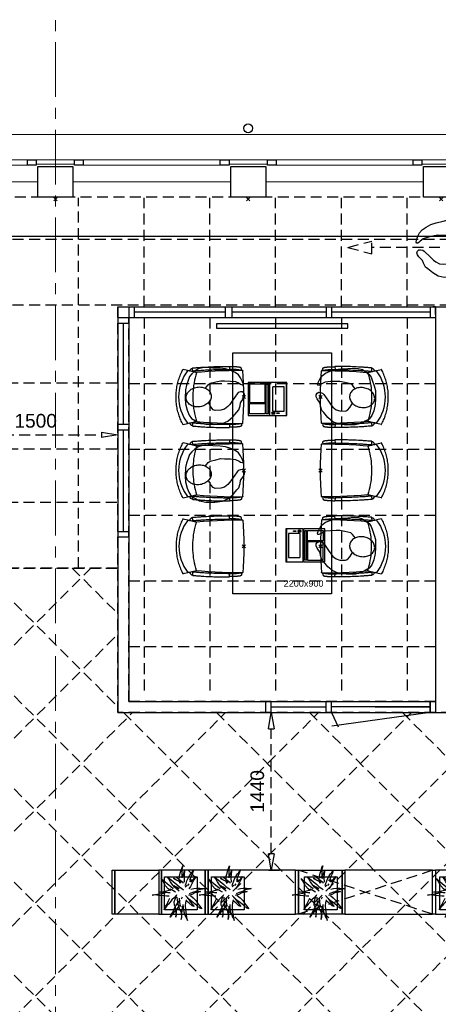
# Model space of a CAD drawing. Header units: millimetres. Extents: x 274596 to 660162, y 141333 to 298920.
# Tile 146 of 165: x 590916 to 594737, y 164143 to 173122. Entities that reach past the tile are written whole.
import ezdxf

# ---------------------------------------------------------------- set-up
doc = ezdxf.new("R2010")
doc.units = ezdxf.units.MM
doc.header["$LTSCALE"] = 400
doc.header["$PDMODE"] = 3
doc.header["$PDSIZE"] = 15
doc.linetypes.add('CENTER', pattern=[2, 1.25, -0.25, 0.25, -0.25])
doc.linetypes.add('HIDDEN', pattern=[0.375, 0.25, -0.125])
for name, color, linetype in [('-ve', 2, 'HIDDEN'), ('co2-1-n-1-0-8_ip0', 7, 'Continuous'), ('inlay', 6, 'Continuous'), ('inr', 4, 'Continuous'), ('looplijnen', 8, 'HIDDEN'), ('plafond', 255, 'HIDDEN'), ('plant', 114, 'Continuous'), ('plat', 5, 'Continuous'), ('stramien', 1, 'CENTER'), ('symbol', 1, 'Continuous'), ('timmerwerk-ge', 150, 'Continuous'), ('timmerwerk-ve', 8, 'HIDDEN')]:
    doc.layers.add(name, color=color, linetype=linetype)
for name, color, linetype, lineweight in [('Buitenkozijnen', 140, 'Continuous', 15), ('mat-beton (ihwg)', 5, 'Continuous', 25), ('None', 7, 'Continuous', 9)]:
    doc.layers.add(name, color=color, linetype=linetype, lineweight=lineweight)
doc.styles.add('Arial', font='arial.ttf', dxfattribs={"height": 211.666667})
doc.styles.get("Standard").update_dxf_attribs({"font": 'arial.ttf'})
doc.dimstyles.new('CAL-N1-050-25', dxfattribs={"dimscale": 50, "dimtxt": 2.5, "dimasz": 3, "dimexe": 1.5, "dimexo": 0, "dimgap": 0.3, "dimtad": 0, "dimdec": 4, "dimrnd": 1, "dimdsep": 46, "dimtxsty": 'Standard', "dimblk": 'CLOSED', "dimcen": 0, "dimdle": 1.25, "dimclrt": 249, "dimadec": 0, "dimazin": 0, "dimtfac": 0.9, "dimtdec": 4, "dimtix": 1, "dimtmove": 0, "dimatfit": 3, "dimldrblk": 'CLOSED', "dimfxl": 1, "dimtvp": 1, "dimtolj": 1, "dimtzin": 0, "dimarcsym": 0})

# ---------------------------------------------------------------- blocks, each defined once
blk = doc.blocks.new('Kolom 280x320')
at = {"layer": 'mat-beton (ihwg)', "lineweight": 25}
blk.add_lwpolyline([(-300, 160), (-20, 160), (-20, -160), (-300, -160)], close=True, dxfattribs=at)
at = {"layer": 'None', "color": 92, "linetype": 'Continuous', "lineweight": 5}
blk.add_point((0, 0), dxfattribs=at)
blk = doc.blocks.new('Gevelpui best 1410 (2D)')
at = {"layer": 'Buitenkozijnen', "lineweight": 15}
for p, q in [((-260, 0), (-260, -1410)), ((-260, 0), (-210, 0)), ((-210, 0), (-210, -1410)), ((-260, -1410), (-210, -1410))]:
    blk.add_line(p, q, dxfattribs=at)
at = {"layer": 'Buitenkozijnen', "color": 92, "lineweight": 25}
for points in [[(-260, 0), (-210, 0), (-210, -80), (-260, -80)], [(-260, -1330), (-210, -1330), (-210, -1410), (-260, -1410)]]:
    blk.add_lwpolyline(points, close=True, dxfattribs=at)
at = {"layer": 'None', "color": 43, "linetype": 'Continuous', "lineweight": 9}
blk.add_line((-410, 15), (-410, -1425), dxfattribs=at)
blk = doc.blocks.new('HWA')
at = {"layer": 'None', "color": 92, "linetype": 'Continuous', "lineweight": 25}
blk.add_circle((0, -74), 40, dxfattribs=at)
blk = doc.blocks.new('boom nieuw 01')
at = {"layer": 'plant', "extrusion": (0, -4.44089e-16, -1)}
for p, q in [((-225, 789), (-238, 749)), ((-225, 789), (-238, 749)), ((-225, 745), (-225, 789)), ((-225, 745), (-225, 789)), ((-574, 694), (-627, 737)), ((-627, 737), (-616, 698)), ((-574, 694), (-627, 737)), ((-627, 737), (-616, 698)), ((-616, 698), (-564, 639)), ((-616, 698), (-564, 639)), ((-519, 654), (-574, 694)), ((-519, 654), (-574, 694)), ((-564, 639), (-510, 574)), ((-564, 639), (-510, 574)), ((-467, 618), (-519, 654)), ((-467, 618), (-519, 654)), ((-412, 565), (-467, 618)), ((-412, 565), (-467, 618)), ((-316, 598), (-344, 540)), ((-298, 670), (-316, 598)), ((-284, 619), (-308, 551)), ((-284, 619), (-308, 551)), ((-285, 709), (-298, 670)), ((-285, 665), (-285, 709)), ((-279, 616), (-285, 665)), ((-257, 677), (-284, 619)), ((-257, 677), (-284, 619)), ((-238, 749), (-257, 677)), ((-238, 749), (-257, 677)), ((-227, 576), (-219, 630)), ((-227, 576), (-219, 630)), ((-219, 696), (-225, 745)), ((-219, 696), (-225, 745)), ((-219, 630), (-219, 696)), ((-219, 630), (-219, 696)), ((9, 617), (-55, 579)), ((9, 617), (-55, 579)), ((-36, 579), (9, 617)), ((-36, 579), (9, 617)), ((-831, 440), (-863, 451)), ((-863, 451), (-808, 440)), ((-831, 440), (-863, 451)), ((-863, 451), (-808, 440)), ((-793, 417), (-831, 440)), ((-793, 417), (-831, 440)), ((-808, 440), (-733, 432)), ((-808, 440), (-733, 432)), ((-751, 400), (-793, 417)), ((-751, 400), (-793, 417)), ((-690, 378), (-751, 400)), ((-690, 378), (-751, 400)), ((-733, 432), (-646, 419)), ((-733, 432), (-646, 419)), ((-646, 419), (-567, 415)), ((-646, 419), (-567, 415)), ((-531, 541), (-584, 584)), ((-584, 584), (-573, 545)), ((-531, 541), (-584, 584)), ((-584, 584), (-573, 545)), ((-573, 545), (-520, 486)), ((-573, 545), (-520, 486)), ((-567, 415), (-510, 423)), ((-567, 415), (-510, 423)), ((-476, 501), (-531, 541)), ((-476, 501), (-531, 541)), ((-520, 486), (-467, 421)), ((-520, 486), (-467, 421)), ((-510, 574), (-463, 510)), ((-510, 574), (-463, 510)), ((-510, 423), (-451, 434)), ((-510, 423), (-451, 434)), ((-424, 465), (-476, 501)), ((-424, 465), (-476, 501)), ((-463, 510), (-423, 466)), ((-463, 510), (-423, 466)), ((-369, 412), (-424, 465)), ((-369, 412), (-424, 465)), ((-423, 466), (-397, 444)), ((-423, 466), (-397, 444)), ((-369, 511), (-412, 565)), ((-369, 511), (-412, 565)), ((-344, 540), (-368, 472)), ((-308, 551), (-333, 488)), ((-308, 551), (-333, 488)), ((-243, 519), (-227, 576)), ((-243, 519), (-227, 576)), ((-187, 511), (-234, 479)), ((-187, 511), (-234, 479)), ((-195, 409), (-161, 444)), ((-119, 548), (-187, 511)), ((-170, 410), (-128, 424)), ((-170, 410), (-128, 424)), ((-167, 460), (-136, 488)), ((-167, 460), (-136, 488)), ((-128, 424), (-78, 443)), ((-128, 424), (-78, 443)), ((-55, 579), (-119, 548)), ((-55, 579), (-119, 548)), ((-101, 524), (-55, 560)), ((-101, 524), (-55, 560)), ((-95, 500), (-50, 537)), ((-78, 443), (-25, 464)), ((-78, 443), (-25, 464)), ((-4, 517), (-70, 496)), ((-4, 517), (-70, 496)), ((-55, 560), (-36, 579)), ((-55, 560), (-36, 579)), ((-25, 464), (20, 490)), ((-25, 464), (20, 490)), ((73, 551), (-4, 517)), ((73, 551), (-4, 517)), ((20, 490), (61, 517)), ((20, 490), (61, 517)), ((61, 517), (92, 539)), ((61, 517), (92, 539)), ((140, 402), (71, 388)), ((140, 402), (71, 388)), ((126, 569), (73, 551)), ((126, 569), (73, 551)), ((92, 539), (126, 569)), ((92, 539), (126, 569)), ((104, 389), (140, 402)), ((104, 389), (140, 402)), ((-838, 331), (-790, 339)), ((-838, 331), (-790, 339)), ((-787, 335), (-838, 331)), ((-787, 335), (-838, 331)), ((-794, 221), (-746, 230)), ((-794, 221), (-746, 230)), ((-743, 226), (-794, 221)), ((-743, 226), (-794, 221)), ((-790, 339), (-724, 343)), ((-790, 339), (-724, 343)), ((-737, 335), (-787, 335)), ((-737, 335), (-787, 335)), ((-746, 230), (-680, 234)), ((-746, 230), (-680, 234)), ((-694, 225), (-743, 226)), ((-694, 225), (-743, 226)), ((-691, 320), (-737, 335)), ((-724, 343), (-665, 349)), ((-724, 343), (-665, 349)), ((-647, 211), (-694, 225)), ((-647, 211), (-694, 225)), ((-636, 315), (-691, 320)), ((-636, 315), (-691, 320)), ((-601, 365), (-690, 378)), ((-601, 365), (-690, 378)), ((-688, 167), (-620, 196)), ((-688, 167), (-620, 196)), ((-648, 228), (-686, 193)), ((-648, 228), (-686, 193)), ((-642, 298), (-680, 321)), ((-642, 298), (-680, 321)), ((-680, 234), (-621, 240)), ((-680, 234), (-621, 240)), ((-665, 349), (-613, 352)), ((-665, 349), (-613, 352)), ((-604, 263), (-648, 228)), ((-604, 263), (-648, 228)), ((-592, 206), (-647, 211)), ((-592, 206), (-647, 211)), ((-601, 281), (-642, 298)), ((-601, 281), (-642, 298)), ((-620, 196), (-568, 225)), ((-620, 196), (-568, 225)), ((-613, 352), (-578, 349)), ((-613, 352), (-578, 349)), ((-553, 314), (-604, 263)), ((-553, 314), (-604, 263)), ((-547, 362), (-601, 365)), ((-547, 362), (-601, 365)), ((-540, 259), (-601, 281)), ((-540, 259), (-601, 281)), ((-549, 186), (-592, 206)), ((-549, 186), (-592, 206)), ((-583, 313), (-496, 300)), ((-583, 313), (-496, 300)), ((-568, 225), (-511, 263)), ((-568, 225), (-511, 263)), ((-451, 246), (-540, 259)), ((-451, 246), (-540, 259)), ((-511, 263), (-472, 292)), ((-511, 263), (-472, 292)), ((-496, 300), (-417, 296)), ((-496, 300), (-417, 296)), ((-392, 219), (-496, 183)), ((-392, 219), (-496, 183)), ((-472, 292), (-455, 309)), ((-472, 292), (-455, 309)), ((-403, 195), (-454, 144)), ((-403, 195), (-454, 144)), ((-397, 243), (-451, 246)), ((-397, 243), (-451, 246)), ((-398, 347), (-436, 328)), ((-398, 347), (-436, 328)), ((-369, 232), (-403, 195)), ((-369, 232), (-403, 195)), ((-354, 238), (-392, 219)), ((-354, 238), (-392, 219)), ((-297, 215), (-269, 162)), ((-297, 215), (-269, 162)), ((-281, 288), (-232, 238)), ((-281, 288), (-232, 238)), ((-231, 344), (-254, 371)), ((-231, 344), (-254, 371)), ((-194, 216), (-242, 260)), ((-194, 216), (-242, 260)), ((-233, 285), (-204, 233)), ((-233, 285), (-204, 233)), ((-232, 238), (-199, 194)), ((-232, 238), (-199, 194)), ((-192, 292), (-231, 344)), ((-192, 292), (-231, 344)), ((-204, 233), (-174, 186)), ((-204, 233), (-174, 186)), ((-174, 186), (-194, 216)), ((-174, 186), (-194, 216)), ((-151, 244), (-192, 292)), ((-151, 244), (-192, 292)), ((-33, 98), (-151, 244)), ((-33, 98), (-151, 244)), ((-127, 307), (-59, 290)), ((-127, 307), (-59, 290)), ((-105, 362), (-122, 364)), ((-105, 362), (-122, 364)), ((-113, 330), (-85, 277)), ((-113, 330), (-85, 277)), ((-83, 336), (-105, 362)), ((-83, 336), (-105, 362)), ((-15, 385), (-100, 387)), ((-15, 385), (-100, 387)), ((-85, 277), (-56, 224)), ((-85, 277), (-56, 224)), ((-43, 284), (-83, 336)), ((-43, 284), (-83, 336)), ((-59, 290), (16, 294)), ((-59, 290), (16, 294)), ((-56, 224), (-25, 178)), ((-56, 224), (-25, 178)), ((-25, 178), (-46, 207)), ((-25, 178), (-46, 207)), ((-3, 235), (-43, 284)), ((-3, 235), (-43, 284)), ((69, 341), (-16, 343)), ((69, 341), (-16, 343)), ((71, 388), (-15, 385)), ((71, 388), (-15, 385)), ((-5, 354), (51, 371)), ((-5, 354), (51, 371)), ((16, 294), (79, 310)), ((16, 294), (79, 310)), ((51, 371), (104, 389)), ((51, 371), (104, 389)), ((154, 344), (69, 341)), ((154, 344), (69, 341)), ((79, 310), (135, 327)), ((79, 310), (135, 327)), ((135, 327), (188, 345)), ((135, 327), (188, 345)), ((224, 359), (154, 344)), ((224, 359), (154, 344)), ((188, 345), (224, 359)), ((188, 345), (224, 359)), ((-748, 141), (-796, 107)), ((-748, 141), (-796, 107)), ((-796, 107), (-737, 139)), ((-796, 107), (-737, 139)), ((-722, 163), (-748, 141)), ((-722, 163), (-748, 141)), ((-737, 139), (-688, 167)), ((-737, 139), (-688, 167)), ((-686, 193), (-722, 163)), ((-686, 193), (-722, 163)), ((-597, 22), (-646, -12)), ((-597, 22), (-646, -12)), ((-646, -12), (-586, 20)), ((-646, -12), (-586, 20)), ((-572, 44), (-597, 22)), ((-572, 44), (-597, 22)), ((-586, 20), (-537, 48)), ((-586, 20), (-537, 48)), ((-535, 74), (-572, 44)), ((-535, 74), (-572, 44)), ((-496, 183), (-549, 186)), ((-496, 183), (-549, 186)), ((-537, 48), (-469, 77)), ((-537, 48), (-469, 77)), ((-497, 109), (-535, 74)), ((-497, 109), (-535, 74)), ((-454, 144), (-497, 109)), ((-454, 144), (-497, 109)), ((-469, 77), (-417, 106)), ((-469, 77), (-417, 106)), ((-380, 87), (-378, 37)), ((-380, 87), (-378, 37)), ((-378, 37), (-372, -25)), ((-378, 37), (-372, -25)), ((-317, 95), (-308, 24)), ((-317, 95), (-308, 24)), ((-317, -32), (-303, 34)), ((-317, -32), (-303, 34)), ((-308, 24), (-304, -32)), ((-308, 24), (-304, -32)), ((-303, 34), (-304, 107)), ((-303, 34), (-304, 107)), ((-293, -58), (-278, 12)), ((-293, -58), (-278, 12)), ((-278, 12), (-263, 89)), ((-278, 12), (-263, 89)), ((-269, 162), (-239, 109)), ((-269, 162), (-239, 109)), ((-267, 114), (-235, 70)), ((-267, 114), (-235, 70)), ((-263, 89), (-248, 155)), ((-263, 89), (-248, 155)), ((-235, 70), (-173, 19)), ((-235, 70), (-173, 19)), ((-186, 120), (-227, 169)), ((-186, 120), (-227, 169)), ((-199, 194), (-138, 143)), ((-199, 194), (-138, 143)), ((-69, -25), (-186, 120)), ((-69, -25), (-186, 120)), ((-173, 19), (-128, -8)), ((-173, 19), (-128, -8)), ((-138, 143), (-93, 116)), ((-138, 143), (-93, 116)), ((-93, 116), (-36, 86)), ((-93, 116), (-36, 86)), ((-36, 86), (2, 56)), ((-36, 86), (2, 56)), ((2, 56), (-33, 98)), ((2, 56), (-33, 98)), ((-372, -25), (-363, -96)), ((-372, -25), (-363, -96)), ((-363, -96), (-359, -152)), ((-363, -96), (-359, -152)), ((-359, -152), (-354, -201)), ((-359, -152), (-354, -201)), ((-358, -244), (-348, -178)), ((-358, -244), (-348, -178)), ((-348, -178), (-333, -108)), ((-348, -178), (-333, -108)), ((-333, -108), (-317, -32)), ((-333, -108), (-317, -32)), ((-304, -32), (-299, -81)), ((-304, -32), (-299, -81)), ((-303, -124), (-293, -58)), ((-303, -124), (-293, -58)), ((-299, -81), (-303, -124)), ((-299, -81), (-303, -124)), ((-128, -8), (-72, -38)), ((-128, -8), (-72, -38)), ((-72, -38), (-33, -68)), ((-72, -38), (-33, -68)), ((-33, -68), (-69, -25)), ((-33, -68), (-69, -25)), ((-354, -201), (-358, -244)), ((-354, -201), (-358, -244))]:
    blk.add_line(p, q, dxfattribs=at)
at = {"layer": 'timmerwerk-ge', "linetype": 'Continuous', "extrusion": (0, -4.44089e-16, -1)}
for p, q in [((0, 647), (-647, 647)), ((-647, 647), (-647, 0)), ((0, 0), (0, 647)), ((-647, 0), (0, 0))]:
    blk.add_line(p, q, dxfattribs=at)
blk = doc.blocks.new('co2-1-n-1-0-8_b2')
for p, q in [((-251.5, -20.3), (-255.8, -20.3)), ((251.5, -20.3), (255.8, -20.3)), ((-249.1, -132.2), (-279.1, -131.7)), ((-251.6, -131.7), (-251.6, -132.2)), ((251.6, -131.7), (251.6, -132.2)), ((-220.5, -431.4), (-220.7, -431.4)), ((220.7, -431.4), (220.5, -431.4)), ((-250, -554.2), (-241.1, -513.2)), ((-239.3, -492.8), (-236.8, -493.3)), ((-231.5, -468.8), (-234.2, -468.3)), ((234.4, -468), (231.4, -468.6)), ((236.7, -493), (239.1, -492.6)), ((241.1, -513.2), (250, -554.2))]:
    blk.add_line(p, q)
at = {"flags": 128}
for points in [[(-238.5, -9.5), (-189.8, -6), (-126.6, -2.7), (-63.3, -0.7), (0, 0)], [(0, 0), (63.3, -0.7), (126.6, -2.7), (189.8, -6), (238.5, -9.5)], [(-255.8, -20.3), (-257.1, -20.4), (-258.3, -20.7), (-259.5, -21.1), (-260.7, -21.6), (-261.9, -22.1), (-263, -22.8), (-264.1, -23.6), (-265.4, -24.8), (-266.8, -26.5), (-267.8, -28.1), (-268.4, -29.4), (-268.8, -30.4), (-269.5, -32.8), (-270, -34.9), (-270.5, -37.1), (-270.9, -39.4), (-271.3, -41.9), (-271.6, -44.3), (-272, -46.9), (-272.4, -49.7), (-272.7, -52.9), (-273.1, -56.4), (-273.5, -60.3), (-273.8, -64.4), (-274.2, -69.1), (-274.6, -74.7), (-275, -81.4), (-275.4, -89.2), (-275.8, -98.1), (-276, -105.6), (-276.2, -113.7), (-276.3, -122.4), (-276.4, -131.8)], [(-223.6, -431.8), (-228.8, -369.6), (-233.1, -307.4), (-236.5, -244.1), (-239, -180.9), (-240.5, -117.6), (-241, -54.2), (-240.8, -12)], [(240.8, -12), (240.9, -73.4), (240.1, -134.8), (238.4, -198.1), (235.7, -261.3), (232, -324.6), (227.4, -387.7), (223.6, -431.8)], [(255.8, -20.3), (257.1, -20.4), (258.3, -20.7), (259.5, -21.1), (260.7, -21.6), (261.9, -22.1), (263, -22.8), (264.1, -23.6), (265.4, -24.8), (266.8, -26.5), (267.8, -28.1), (268.4, -29.4), (268.8, -30.4), (269.5, -32.8), (270, -34.9), (270.5, -37.1), (270.9, -39.4), (271.3, -41.9), (271.6, -44.3), (272, -46.9), (272.4, -49.7), (272.7, -52.9), (273.1, -56.4), (273.5, -60.3), (273.8, -64.4), (274.2, -69.1), (274.6, -74.7), (275, -81.4), (275.4, -89.2), (275.8, -98.1), (276, -105.6), (276.2, -113.7), (276.3, -122.4), (276.4, -131.8)], [(-250, -468), (-253.3, -468.2), (-255.6, -468.2), (-257.8, -468.2), (-259.7, -468), (-261.4, -467.8), (-262.7, -467.5), (-264.9, -466.6), (-266.3, -450.4), (-267.4, -435.8), (-268.5, -422.4), (-269.3, -410.3), (-270, -401), (-270.6, -392.6), (-271.1, -385.1), (-271.5, -378.5), (-271.8, -372.8), (-272.1, -368), (-272.9, -354.6), (-273.7, -340.4), (-274.5, -325.4), (-275.2, -310.1), (-275.8, -294.9), (-276.6, -274.8), (-277.3, -254.8), (-277.8, -234.9), (-278, -228.3), (-278.2, -221.8), (-278.3, -215.3), (-278.4, -208.9), (-278.5, -202.3), (-278.7, -195.2), (-278.8, -187.2), (-278.9, -178.1), (-279, -168.1), (-279.1, -157), (-279.1, -144.8), (-279.1, -131.7)], [(-240.5, -95.2), (-241.5, -95.2), (-243, -95.2), (-244.8, -95.2), (-246.8, -95.2), (-248.9, -95.3), (-251, -95.3)], [(-250, -468), (-248.5, -467.9), (-246.1, -467.6), (-243.8, -467.2), (-241.7, -466.8), (-239.8, -466.3), (-238.2, -465.8), (-237, -465.2), (-235, -464), (-236.3, -448.9), (-237.4, -435.5), (-238.3, -423.4), (-239.1, -412.6), (-239.8, -403.2), (-240.3, -395.1), (-240.8, -388.6), (-241.2, -382.4), (-241.6, -376), (-242, -369.6), (-242.4, -363.2), (-243.5, -343.6), (-244.5, -323.8), (-245.4, -304), (-246.2, -285.1), (-246.9, -266.1), (-247.5, -247.9), (-247.9, -231.1), (-248, -226.2), (-248.2, -220.5), (-248.3, -213.9), (-248.5, -206.4), (-248.6, -197.9), (-248.8, -188.5), (-248.9, -176.2), (-249, -162.7), (-249.1, -147.9), (-249.1, -132.2)], [(249.1, -132.2), (249.1, -146.9), (249, -160.6), (248.9, -172.9), (248.8, -183.9), (248.7, -193.5), (248.5, -201.8), (248.4, -208.3), (248.3, -214.7), (248.2, -221.1), (248, -227.6), (247.9, -234.1), (247.3, -253.9), (246.6, -273.8), (245.9, -293.6), (245, -312.5), (244.1, -331.4), (243.2, -349.5), (242.2, -366.2), (241.9, -371), (241.5, -376.6), (241.1, -383.1), (240.6, -390.6), (240.1, -398.9), (239.4, -408.1), (238.5, -420.2), (237.5, -433.4), (236.4, -447.9), (235, -464), (237, -465.2), (238.2, -465.8), (239.8, -466.3), (241.7, -466.8), (243.8, -467.2), (246.1, -467.6), (248.5, -467.9), (250, -468)], [(240.7, -95.2), (241.5, -95.2), (243, -95.2), (244.8, -95.2), (246.8, -95.2), (248.9, -95.3), (250.8, -95.3)], [(250, -468), (253.3, -468.2), (255.6, -468.2), (257.8, -468.2), (259.7, -468), (261.4, -467.8), (262.7, -467.5), (263.7, -467.1), (265, -466.1), (266, -453.4), (267, -441.6), (267.8, -430.7), (268.6, -420.8), (269.2, -412), (269.8, -404.1), (270.3, -397.1), (270.7, -390.6), (271.1, -384.3), (271.5, -377.9), (271.9, -371.5), (272.3, -365), (273.4, -345.2), (274.5, -325.3), (275.4, -305.3), (276, -290.1), (276.6, -274.8), (277.1, -259.7), (277.6, -245.3), (277.9, -231.9), (278, -226.9), (278.2, -221.2), (278.3, -214.5), (278.5, -206.9), (278.6, -198.4), (278.7, -188.9), (278.9, -176.5), (279, -162.9), (279.1, -148), (279.1, -131.7), (249.1, -132.2)], [(-241.1, -513.2), (-239, -503.7), (-237.1, -494.8), (-234.9, -484.6), (-232.9, -475.3), (-231.1, -466.9), (-229.4, -459.3), (-228, -452.7), (-226.8, -447), (-225.7, -442.2), (-224.9, -438.4)], [(-224.9, -438.4), (-224.4, -436.2), (-224.1, -434.5), (-223.8, -433.2), (-223.6, -432.5)], [(-223.7, -432.8), (-223.7, -432.8), (-223.6, -432.5)], [(-223.6, -431.7), (-223.6, -431.7), (-223.6, -431.8)], [(0, -465.5), (-18.1, -465.2), (-36.1, -464.6), (-59.3, -463.1), (-82.5, -460.9), (-105.6, -457.9), (-128.5, -454.2), (-151.9, -449.7), (-175, -444.4), (-197.9, -438.3), (-220.5, -431.4)], [(220.5, -431.4), (198.1, -438.3), (175.3, -444.3), (152.1, -449.7), (128.5, -454.2), (105.7, -457.9), (82.8, -460.8), (59.5, -463.1), (36.1, -464.6), (18.1, -465.2), (0, -465.5)], [(223.6, -431.8), (223.6, -431.7), (223.6, -431.7)], [(223.6, -432.5), (223.6, -432.5), (223.7, -432.8)], [(223.6, -432.5), (223.7, -432.8), (224, -434), (224.4, -435.9), (224.9, -438.4)], [(224.9, -438.4), (225.7, -442.2), (226.8, -447), (228, -452.7), (229.4, -459.3), (231.1, -466.8), (232.9, -475.2), (234.9, -484.6), (237.1, -494.8), (239, -503.7), (241.1, -513.2)], [(-248.6, -556.9), (-241.7, -560.6), (-230.9, -566), (-220.5, -570.8), (-209.7, -575.6), (-197.7, -580.6), (-185.6, -585.3), (-173.3, -589.7), (-161, -593.7), (-148.6, -597.5), (-136.1, -601), (-123.5, -604.2), (-110.8, -607), (-98.1, -609.6), (-85.4, -611.8), (-72.6, -613.8), (-59.7, -615.4), (-46.8, -616.7), (-33.9, -617.7), (-22.6, -618.2), (-10.7, -618.6), (0, -618.7)], [(0, -618.7), (7.7, -618.6), (19.8, -618.3), (31.2, -617.8), (42.9, -617), (55.8, -615.8), (68.7, -614.3), (81.5, -612.4), (94.3, -610.3), (107, -607.8), (119.7, -605.1), (132.3, -602), (144.8, -598.6), (157.2, -594.9), (169.5, -590.9), (181.8, -586.7), (194, -582.1), (206, -577.2), (217.9, -572), (228.2, -567.2), (238.9, -562), (248.7, -556.9)]]:
    blk.add_lwpolyline(points, dxfattribs=at)
for centre, radius, start, end in [((-251.5, -32.8), 12.5, 31.88123, 90), ((-251.5, -32.8), 12.5, 293.14629, 327.65776), ((-238.3, -12), 2.5, 94.56646, 179.48074), ((238.3, -12), 2.5, 0.51926, 85.43354), ((251.5, -32.8), 12.5, 90, 148.11877), ((251.5, -32.8), 12.5, 212.34224, 246.85371), ((-226.1, -432), 2.5, 341.68171, 5.2297), ((-226.1, -431.9), 2.5, 347.79098, 5.22757), ((226.1, -431.9), 2.5, 174.77243, 192.20902), ((226.1, -432), 2.5, 174.778, 187.14446), ((226.1, -432), 2.5, 187.15482, 198.3185), ((-233.6, -464.5), 28.8, 186.1005, 258.54259), ((-166.7, -477.3), 75, 191.73142, 197.31644), ((-233.7, -464.5), 3.77, 192.88655, 261.7566), ((0.2, -200.9), 391.2, 232.63547, 269.9709), ((-0.2, -200.9), 391.2, 270.03074, 307.36288), ((234, -464.6), 3.4, 276.6537, 346.92859), ((166.7, -477.3), 75, 342.67468, 348.45132), ((234, -464.6), 28.4, 280.35782, 354.00571), ((-247.5, -554.8), 2.5, 167.79098, 242.16084), ((247.5, -554.8), 2.5, 297.83916, 12.20902)]:
    blk.add_arc(centre, radius, start, end)
for points in [[(-243.3, -32.8), (-243.7, -32.8), (-244.1, -33.5), (-245, -36.2), (-245.5, -38.1), (-246.4, -43.2), (-246.9, -46.3), (-247.8, -53.6), (-248.3, -57.8), (-249.1, -67), (-249.5, -72), (-250.2, -82.7), (-250.6, -88.4), (-251.1, -100.3), (-251.3, -106.4), (-251.5, -118.9), (-251.6, -125.3), (-251.6, -131.7)], [(243.3, -32.8), (243.7, -32.8), (244.1, -33.5), (245, -36.2), (245.5, -38.1), (246.4, -43.2), (246.9, -46.3), (247.8, -53.6), (248.3, -57.8), (249.1, -67), (249.5, -72), (250.2, -82.7), (250.6, -88.4), (251.1, -100.3), (251.3, -106.4), (251.5, -118.9), (251.6, -125.3), (251.6, -131.7)]]:
    blk.add_open_spline(points, degree=3, knots=[0, 0, 0, 0, 0.125, 0.125, 0.25, 0.25, 0.375, 0.375, 0.5, 0.5, 0.625, 0.625, 0.75, 0.75, 0.875, 0.875, 0.9994014, 0.9994014, 0.9994014, 0.9994014])
at = {"layer": 'co2-1-n-1-0-8_ip0'}
blk.add_point((0, 0), dxfattribs=at)
blk = doc.blocks.new('symb-LPTP_b2')
for p, q in [((150, 0), (-150, 0)), ((-150, 0), (-150, -155)), ((150, -155), (150, 0)), ((150, -5), (-150, -5)), ((-110, -25), (-110, -129)), ((110, -25), (-110, -25)), ((110, -129), (110, -25)), ((150, -155), (-150, -155)), ((150, -160), (-150, -160)), ((-150, -160), (-150, -355)), ((110, -129), (-110, -129)), ((150, -355), (150, -160)), ((-150, -355), (150, -355))]:
    blk.add_line(p, q)
for points in [[(126.4, -69.8), (133.6, -69.8), (133.6, -91.9), (126.4, -91.9)], [(128.4, -71.8), (131.6, -71.8), (131.6, -89.9), (128.4, -89.9)], [(-135, -175), (135, -175), (135, -188.8), (-135, -188.8)], [(32.1, -198.8), (-135, -198.8), (-135, -340), (32.1, -340)], [(42.1, -198.8), (135, -198.8), (135, -340), (42.1, -340)]]:
    blk.add_lwpolyline(points, close=True)
for points in [[(-129.8, -157.5, 10, 10, 0), (-110.7, -157.5, 10, 10, 0)], [(129.8, -157.5, 10, 10, 0), (110.7, -157.5, 10, 10, 0)]]:
    blk.add_lwpolyline(points, format="xyseb")
for radius in [12.6, 7.57]:
    blk.add_circle((130, -123.9), radius)
blk = doc.blocks.new('symb-ps03_b2')
blk.add_lwpolyline([(82.2, -333.7), (93.5, -323.3), (109.6, -304.5), (119.8, -284.7), (121.3, -230.8), (122.5, -183.8), (115.8, -150.4), (104.2, -98.4), (90.8, -52.2), (69, -24.8), (57.7, -13.2), (50.2, -0.9), (49.4, 8.5), (59.4, 13), (75.8, 8.9), (114.7, -1.3), (145.3, -16.6), (172.1, -41.1), (196.4, -77.8), (221.1, -122.2), (235.7, -169.2), (249.9, -232.3), (265.9, -290), (270.3, -324.8), (267.4, -365.4), (252.2, -399.3), (234.6, -432.8), (213.5, -457.5), (181.2, -475.4), (141, -499), (102.8, -516.9), (26.9, -533.5), (-23.3, -539.3), (-83.1, -537.5), (-129.9, -527.7), (-165.1, -510.7), (-191.8, -478.7), (-217.7, -447.5), (-240.8, -394), (-258.1, -313.4), (-261.7, -241.7), (-250.8, -189), (-222, -138.3), (-185.2, -93.4), (-169.5, -72.2), (-133.8, -53.9), (-107.1, -45.7), (-74.5, -10), (-56.5, 2.3), (-37.5, 6.7), (-23, 0.8), (-11.7, -12.6), (-10.5, -27.9), (-13.2, -49.2), (-22.6, -61.1), (-75.1, -114.5), (-104.5, -144.9), (-120.7, -165.7), (-138.4, -200.3), (-141.8, -234.1), (-134.6, -284.5), (-123.4, -302.1), (-94.4, -318.8), (-69, -327.2), (-51.7, -333)])
blk.add_lwpolyline([(-74.5, -413.3, 0.078796), (-66.1, -458.3, 0.088041), (-45.7, -493.9, 0.105312), (-14.5, -518.5, 0.121926), (19.1, -525.8, 0.121926), (52.3, -516.6, 0.105312), (82.1, -490.3, 0.088041), (100.3, -453.5, 0.078796), (106.2, -408.2, 0.078796), (97.7, -363.2, 0.088041), (77.4, -327.6, 0.105312), (46.2, -303, 0.121926), (12.5, -295.7, 0.121926), (-20.6, -304.9, 0.105312), (-50.4, -331.2, 0.088041), (-68.6, -368, 0.078796)], format="xyb", close=True)
blk = doc.blocks.new('_CLOSED')
at = {"color": 0, "linetype": 'ByBlock'}
for p, q in [((-1, 0.167), (0, 0)), ((-1, 0.167), (-1, -0.167)), ((0, 0), (-1, -0.167))]:
    blk.add_line(p, q, dxfattribs=at)
blk = doc.blocks.new('*D1733')
at = {"layer": '-ve', "color": 0, "lineweight": -2, "transparency": 16777216}
for p, q in [((149882.3, 26321.7), (149882.3, 26190.1)), ((151382.3, 26321.7), (151382.3, 26190.1)), ((150032.3, 26265.1), (151232.3, 26265.1))]:
    blk.add_line(p, q, dxfattribs=at)
at = {"layer": 'Defpoints', "color": 0, "transparency": 16777216}
for p in [(149882.3, 26321.7), (151382.3, 26321.7), (151382.3, 26265.1)]:
    blk.add_point(p, dxfattribs=at)
at = {"layer": '-ve', "color": 0, "lineweight": -2, "transparency": 16777216, "xscale": 150, "yscale": 150, "zscale": 150, "rotation": 180}
blk.add_blockref('_CLOSED', (149882.3, 26265.1), dxfattribs=at)
at = {"layer": '-ve', "color": 0, "lineweight": -2, "transparency": 16777216, "xscale": 150, "yscale": 150, "zscale": 150}
blk.add_blockref('_CLOSED', (151382.3, 26265.1), dxfattribs=at)
at = {"layer": '-ve', "color": 249, "transparency": 16777216, "insert": (150632.3, 26392.7), "char_height": 125, "attachment_point": 5}
blk.add_mtext('\\A1;1500', dxfattribs=at)
blk = doc.blocks.new('*D1735')
at = {"layer": '-ve', "color": 0, "lineweight": -2, "transparency": 16777216}
for p, q in [((152759, 23734.2), (152857.9, 23734.2)), ((152782.9, 22444.2), (152782.9, 23584.2)), ((152759, 22294.2), (152857.9, 22294.2))]:
    blk.add_line(p, q, dxfattribs=at)
at = {"layer": 'Defpoints', "color": 0, "transparency": 16777216}
for p in [(152759, 23734.2), (152782.9, 23734.2), (152759, 22294.2)]:
    blk.add_point(p, dxfattribs=at)
at = {"layer": '-ve', "color": 0, "lineweight": -2, "transparency": 16777216, "xscale": 150, "yscale": 150, "zscale": 150}
for p, rotation in [((152782.9, 23734.2), 90), ((152782.9, 22294.2), 270)]:
    blk.add_blockref('_CLOSED', p, dxfattribs=dict(at, rotation=rotation))
at = {"layer": '-ve', "color": 249, "transparency": 16777216, "insert": (152655.2, 23014.2), "char_height": 125, "attachment_point": 5, "rotation": 90}
blk.add_mtext('\\A1;1440', dxfattribs=at)
blk = doc.blocks.new('symb-ps09_b2')
at = {"layer": 'looplijnen'}
for p, q in [((0, 935.4), (-58.2, 718.1)), ((0, 935.4), (58.2, 718.1)), ((-58.2, 718.1), (58.2, 718.1)), ((0, 95.2), (0, 718.1)), ((0, -1011), (0, -327.3))]:
    blk.add_line(p, q, dxfattribs=at)
at = {"layer": 'symbol'}
blk.add_blockref('symb-ps03_b2', (-11, 299.5), dxfattribs=at)
blk = doc.blocks.new('plat02')
at = {"layer": 'Buitenkozijnen', "color": 43, "linetype": 'Continuous', "lineweight": 9, "flags": 128}
blk.add_lwpolyline([(175, 15718.78315), (175, 15738.78315), (27490, 15738.78315), (27490, 15508.82378)], dxfattribs=at)
at = {"layer": 'Buitenkozijnen', "lineweight": 15}
for points in [[(15665, 15468.78315), (15665, 15508.82378), (16015, 15508.82378), (16015, 15468.78315)], [(17425, 15468.78315), (17425, 15508.82378), (17775, 15508.82378), (17775, 15468.78315)], [(19185, 15468.78315), (19185, 15508.82378), (19535, 15508.82378), (19535, 15468.78315)]]:
    blk.add_lwpolyline(points, close=True, dxfattribs=at)
at = {"layer": 'inlay'}
blk.add_line((27120, 14808.82378), (8850, 14808.82378), dxfattribs=at)
at = {"layer": 'inr'}
for points in [[(17310, 13973.14144), (18510, 13973.14144), (18510, 14013.14144), (17310, 14013.14144)], [(17460, 11548.78315), (17460, 13748.78315), (18360, 13748.78315), (18360, 11548.78315)], [(17460, 11548.78315), (17460, 13748.78315), (18360, 13748.78315), (18360, 11548.78315)]]:
    blk.add_lwpolyline(points, close=True, dxfattribs=at)
at = {"layer": 'plat'}
for p, q in [((16410, 14168.78315), (16410, 10468.78315)), ((16410, 14168.78315), (19310, 14168.78315)), ((16510, 14168.78315), (16510, 10568.78315)), ((16560, 14168.78315), (16560, 14068.78315)), ((17390, 14118.78315), (16560, 14118.78315)), ((17390, 14168.78315), (17390, 14068.78315)), ((17450, 14168.78315), (17450, 14068.78315)), ((18310, 14118.78315), (17450, 14118.78315)), ((18310, 14168.78315), (18310, 14068.78315)), ((18360, 14168.78315), (18360, 14068.78315)), ((19260, 14118.78315), (18360, 14118.78315)), ((19260, 14168.78315), (19260, 14068.78315)), ((19310, 14168.78315), (19284, 14168.78315)), ((19310, 14098.78315), (19310, 14168.78315)), ((19310, 14098.78315), (19310, 14168.78315)), ((19310, 14168.78315), (19310, 10468.78315)), ((19310, 14168.78315), (19410, 14168.78315)), ((16410, 14068.78315), (19310, 14068.78315)), ((16410, 14018.78315), (16510, 14018.78315)), ((16460, 14018.78315), (16460, 13093.78315)), ((16510, 13093.78315), (16410, 13093.78315)), ((16510, 13043.78315), (16410, 13043.78315)), ((16460, 13043.78315), (16460, 12118.78315)), ((16410, 12118.78315), (16510, 12118.78315)), ((16410, 12068.78315), (16510, 12068.78315)), ((16510, 10568.78315), (19310, 10568.78315)), ((17760, 10468.78315), (17760, 10568.78315)), ((17810, 10468.78315), (17810, 10568.78315)), ((17810, 10518.78315), (18310, 10518.78315)), ((18310, 10468.78315), (18310, 10568.78315)), ((18310, 10468.78315), (18310, 10568.78315)), ((18360, 10468.78315), (18360, 10568.78315)), ((19260, 10518.78315), (18360, 10518.78315)), ((18760, 10518.78315), (19260, 10518.78315)), ((19260, 10568.78315), (19260, 10468.78315)), ((19260, 10468.78315), (19260, 10568.78315)), ((19310, 10538.78315), (19310, 10468.78315)), ((19310, 10538.78315), (19310, 10468.78315)), ((16410, 10468.78315), (19360, 10468.78315)), ((18360, 10468.78315), (18422.11143, 10336.88288)), ((19260, 10468.78315), (18363.28115, 10342.22798)), ((19310, 10468.78315), (19284, 10468.78315)), ((19310, 10468.78315), (19410, 10468.78315))]:
    blk.add_line(p, q, dxfattribs=at)
at = {"layer": 'stramien', "lineweight": 0}
blk.add_line((15840, 1682.60642), (15840, 16786.24197), dxfattribs=at)
at = {"layer": 'timmerwerk-ge'}
for points in [[(16382.93045, 8628.78315), (16357.93045, 8628.78315), (16357.93045, 9028.78315), (16382.93045, 9028.78315)], [(16382.93045, 8628.78315), (16382.93045, 9028.78315), (16782.93045, 9028.78315), (16782.93045, 8628.78315)], [(16782.93045, 8628.78315), (16807.93045, 8628.78315), (16807.93045, 9028.78315), (16782.93045, 9028.78315)], [(17207.93045, 8628.78315), (17207.93045, 9028.78315), (16807.93045, 9028.78315), (16807.93045, 8628.78315)], [(17207.93045, 8628.78315), (17232.93045, 8628.78315), (17232.93045, 9028.78315), (17207.93045, 9028.78315)], [(18032.93045, 8628.78315), (18032.93045, 9028.78315), (17232.93045, 9028.78315), (17232.93045, 8628.78315)], [(18057.93045, 8628.78315), (18032.93045, 8628.78315), (18032.93045, 9028.78315), (18057.93045, 9028.78315)], [(18057.93045, 8628.78315), (18057.93045, 9028.78315), (18457.93045, 9028.78315), (18457.93045, 8628.78315)], [(18482.93045, 8628.78315), (18457.93045, 8628.78315), (18457.93045, 9028.78315), (18482.93045, 9028.78315)], [(19282.93045, 8628.78315), (19282.93045, 9028.78315), (18482.93045, 9028.78315), (18482.93045, 8628.78315)], [(19307.93045, 8628.78315), (19282.93045, 8628.78315), (19282.93045, 9028.78315), (19307.93045, 9028.78315)], [(19707.93045, 8628.78315), (19707.93045, 9028.78315), (19307.93045, 9028.78315), (19307.93045, 8628.78315)]]:
    blk.add_lwpolyline(points, close=True, dxfattribs=at)
at = {"layer": 'timmerwerk-ve'}
for p, q in [((19282.93045, 9028.78315), (18057.93045, 8628.78315)), ((19282.93045, 8628.78315), (18057.93045, 9028.78315))]:
    blk.add_line(p, q, dxfattribs=at)
at = {"layer": '-ve', "xscale": -0.4608, "yscale": 0.4608, "zscale": 0.4608, "rotation": 270}
for p in [(16836.98178, 8967.84214), (17264.67165, 8967.84214), (18114.02856, 8967.84214), (19348.90914, 8967.84214)]:
    blk.add_blockref('boom nieuw 01', p, dxfattribs=at)
at = {"layer": 'Buitenkozijnen', "color": 7, "rotation": 90}
for p in [(14255, 15718.78315), (16015, 15718.78315), (17775, 15718.78315)]:
    blk.add_blockref('Gevelpui best 1410 (2D)', p, dxfattribs=at)
at = {"layer": 'inr', "xscale": -1}
for p, rotation in [((17560, 13345.32217), 270), ((17560, 13345.32217), 270), ((17560, 12676.01609), 270), ((17560, 12676.01609), 270), ((18260, 11983.19589), 90.00000000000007), ((18260, 11983.19589), 90.00000000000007)]:
    blk.add_blockref('co2-1-n-1-0-8_b2', p, dxfattribs=dict(at, rotation=rotation))
at = {"layer": 'inr'}
for name, p, rotation in [('co2-1-n-1-0-8_b2', (18260, 13345.32217), 90.00000000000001), ('co2-1-n-1-0-8_b2', (18260, 13345.32217), 90.00000000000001), ('symb-LPTP_b2', (17953.01759, 13327.2989), 270), ('symb-LPTP_b2', (17953.01759, 13327.2989), 270), ('co2-1-n-1-0-8_b2', (18260, 12676.01609), 90.00000000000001), ('co2-1-n-1-0-8_b2', (18260, 12676.01609), 90.00000000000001), ('co2-1-n-1-0-8_b2', (17560, 11983.19589), 270), ('co2-1-n-1-0-8_b2', (17560, 11983.19589), 270), ('symb-LPTP_b2', (17943.5322, 11991.91484), 90.00000000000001), ('symb-LPTP_b2', (17943.5322, 11991.91484), 90.00000000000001)]:
    blk.add_blockref(name, p, dxfattribs=dict(at, rotation=rotation))
at = {"layer": 'mat-beton (ihwg)', "color": 7, "rotation": 90}
blk.add_blockref('HWA', (17525.99975, 15795.55637), dxfattribs=at)
at = {"layer": 'None', "color": 7, "rotation": 270}
for p in [(15840, 15148.78315), (17600, 15148.78315), (19360, 15148.78315)]:
    blk.add_blockref('Kolom 280x320', p, dxfattribs=at)
at = {"layer": 'symbol', "rotation": 90}
blk.add_blockref('symb-ps09_b2', (19445.42926, 14709.26583), dxfattribs=at)
at = {"layer": 'symbol', "linetype": 'Continuous', "lineweight": 0, "xscale": -1, "rotation": 280.8538278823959}
for p in [(17553.62508, 13407.21626), (17553.62508, 13407.21626), (17553.62508, 12697.44061), (17553.62508, 12697.44061)]:
    blk.add_blockref('symb-ps03_b2', p, dxfattribs=at)
at = {"layer": 'symbol', "linetype": 'Continuous', "lineweight": 0, "rotation": 79.1461721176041}
for p in [(18233.21494, 13402.10344), (18233.21494, 13402.10344), (18233.21494, 12041.72517), (18233.21494, 12041.72517)]:
    blk.add_blockref('symb-ps03_b2', p, dxfattribs=at)
at = {"layer": 'plat', "style": 'Arial'}
blk.add_text('2200x900', height=59.266667, dxfattribs=at).set_placement((17923.55922, 11614.96929))
at = {"layer": '-ve'}
for p1, p2, distance, picture, middle in [((14910, 13056.34891), (16410, 13056.34891), -56.64125, '*D1733', (15660, 13127.35091)), ((17786.73657, 9028.78315), (17786.73657, 10468.78315), -23.8477, '*D1735', (17682.94102, 9748.78315))]:
    dim = blk.add_aligned_dim(p1=p1, p2=p2, distance=distance, dimstyle='CAL-N1-050-25', dxfattribs=at)
    dim.commit()
    dim.dimension.update_dxf_attribs({"geometry": picture, "text_midpoint": middle, "insert": (-134972.26676, -13265.39602)})

msp = doc.modelspace()

# ---------------------------------------------------------------- linework, layer by layer
at = {"layer": 'plafond'}
for p, q in [((591451.74537, 168121.52899), (591451.74537, 171496.52899)), ((592051.74537, 170504.52899), (592051.74537, 171496.52899)), ((592651.74537, 170504.52899), (592651.74537, 171496.52899)), ((593251.74537, 170504.52899), (593251.74537, 171496.52899)), ((593851.74537, 170504.52899), (593851.74537, 171496.52899)), ((594451.74537, 170504.52899), (594451.74537, 171496.52899)), ((584251.74537, 171121.52899), (602521.74537, 171121.52899)), ((584251.74537, 170521.52899), (602521.74537, 170521.52899)), ((592051.74537, 170404.52899), (592051.74537, 167004.52899)), ((592651.74537, 170404.52899), (592651.74537, 167004.52899)), ((593251.74537, 170404.52899), (593251.74537, 167004.52899)), ((593851.74537, 170404.52899), (593851.74537, 167004.52899)), ((594451.74537, 170404.52899), (594451.74537, 167004.52899)), ((586751.74537, 169809.70865), (591811.74537, 169809.70865)), ((591911.74537, 169804.52899), (594711.74537, 169804.52899)), ((586751.74537, 169209.70865), (591811.74537, 169209.70865)), ((591911.74537, 169204.52899), (594711.74537, 169204.52899)), ((586751.74537, 168721.52899), (591811.74537, 168721.52899)), ((591911.74537, 168604.52899), (594711.74537, 168604.52899)), ((585454.8407, 162009.52899), (591566.8407, 168121.52899)), ((587151.89698, 168121.52899), (593263.89698, 162009.52899)), ((588000.42512, 168121.52899), (594112.42512, 162009.52899)), ((588848.95325, 168121.52899), (594960.95325, 162009.52899)), ((589697.48139, 168121.52899), (595809.48139, 162009.52899)), ((590546.00953, 168121.52899), (591811.74537, 166855.79315)), ((591394.53767, 168121.52899), (591811.74537, 167704.32129)), ((591911.74537, 168004.52899), (594711.74537, 168004.52899)), ((586303.36884, 162009.52899), (591811.74537, 167517.90553)), ((591911.74537, 167404.52899), (594711.74537, 167404.52899)), ((587151.89698, 162009.52899), (591946.89698, 166804.52899)), ((588195.42512, 162204.52899), (592795.42512, 166804.52899)), ((589043.95325, 162204.52899), (593643.95325, 166804.52899)), ((589892.48139, 162204.52899), (594492.48139, 166804.52899)), ((590741.00953, 162204.52899), (595341.00953, 166804.52899)), ((591394.53767, 162009.52899), (596189.53767, 166804.52899)), ((591863.00953, 166804.52899), (596463.00953, 162204.52899)), ((592243.0658, 162009.52899), (597038.0658, 166804.52899)), ((592711.53767, 166804.52899), (597311.53767, 162204.52899)), ((593560.0658, 166804.52899), (598160.0658, 162204.52899)), ((594408.59394, 166804.52899), (599008.59394, 162204.52899))]:
    msp.add_line(p, q, dxfattribs=at)
for points in [[(597711.74537, 168121.52899), (602521.74537, 168121.52899), (602521.74537, 171504.52899), (584201.74537, 171504.52899), (584201.74537, 168121.52899), (584251.74537, 168121.52899)], [(591811.74537, 168121.52899), (586751.74537, 168121.52899)], [(586751.74537, 168121.52899), (591811.74537, 168121.52899)]]:
    msp.add_lwpolyline(points, dxfattribs=at)
for points in [[(591811.74537, 170504.52899), (597711.74537, 170504.52899), (597711.74537, 166804.52899), (591811.74537, 166804.52899)], [(594711.74537, 166904.52899), (591911.74537, 166904.52899), (591911.74537, 170404.52899), (594711.74537, 170404.52899)]]:
    msp.add_lwpolyline(points, close=True, dxfattribs=at)

# ---------------------------------------------------------------- block references
at = {"layer": 'timmerwerk-ge'}
msp.add_blockref('plat02', (575401.74537, 156335.74585), dxfattribs=at)

doc.saveas('drawing.dxf')
